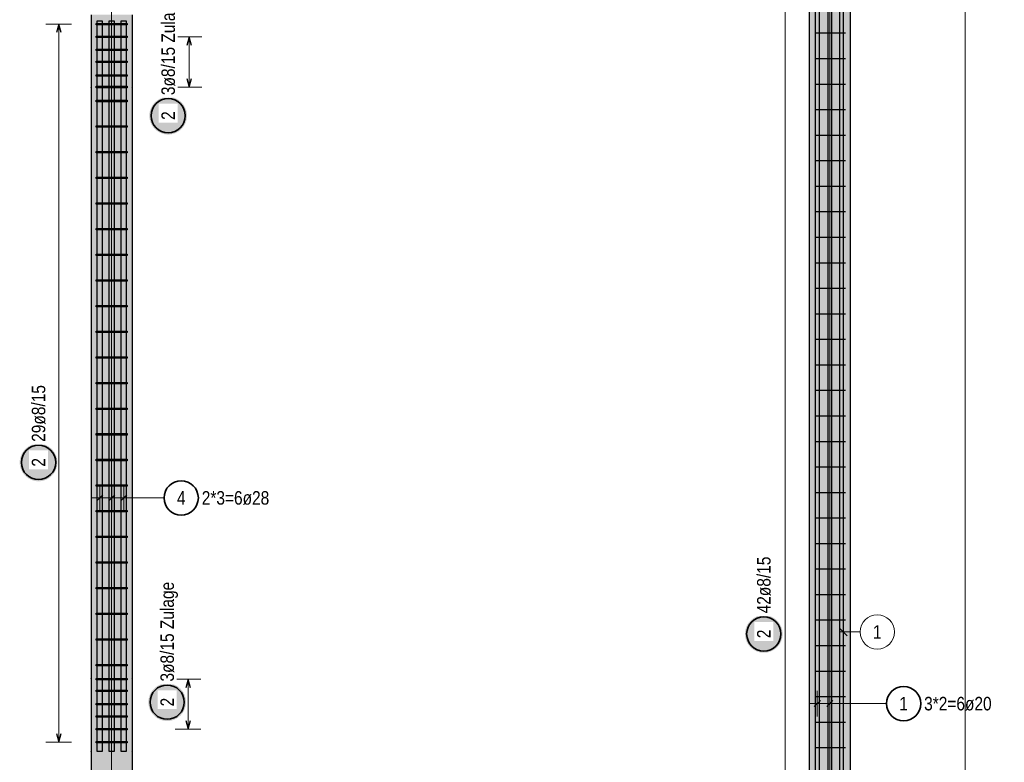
# Model space of a CAD drawing. Header units: millimetres. Extents: x -17.3 to 56.2, y -13.9 to 21.4.
# Tile 45 of 56: x 38.3 to 44, y -10.9 to -6.6. Entities that reach past the tile are written whole.
import ezdxf

# ---------------------------------------------------------------- set-up
doc = ezdxf.new("R2010")
doc.units = ezdxf.units.MM
for name, color, linetype, lineweight in [('Bewehrung', 7, 'Continuous', 20), ('einlesen aus Plan EG', 7, 'Continuous', 20), ('Geschnittene Kanten', 7, 'Continuous', 20), ('Schraffuren', 7, 'Continuous', 20)]:
    doc.layers.add(name, color=color, linetype=linetype, lineweight=lineweight)
doc.styles.add('Arial Narrow', font='ARIALN.TTF')

msp = doc.modelspace()

# ---------------------------------------------------------------- hatches: boundary and pattern name
at = {"layer": 'Bewehrung', "lineweight": 25, "true_color": 0xffffff}
for points in [[(39.267048, -7.171124), (39.266981, -7.167285), (39.26678, -7.16345), (39.266445, -7.159626), (39.265977, -7.155815), (39.265377, -7.152022), (39.264644, -7.148253), (39.26378, -7.144512), (39.262786, -7.140804), (39.261664, -7.137132), (39.260414, -7.133501), (39.259038, -7.129917), (39.257538, -7.126383), (39.255915, -7.122903), (39.254172, -7.119482), (39.25231, -7.116124), (39.250333, -7.112833), (39.248242, -7.109612), (39.24604, -7.106467), (39.243729, -7.103401), (39.241313, -7.100417), (39.238794, -7.097519), (39.236175, -7.094711), (39.23346, -7.091996), (39.230652, -7.089378), (39.227754, -7.086859), (39.22477, -7.084442), (39.221704, -7.082132), (39.218559, -7.07993), (39.215339, -7.077838), (39.212048, -7.075861), (39.20869, -7.073999), (39.205269, -7.072256), (39.201789, -7.070634), (39.198254, -7.069133), (39.19467, -7.067757), (39.19104, -7.066507), (39.187368, -7.065385), (39.183659, -7.064391), (39.179918, -7.063527), (39.176149, -7.062795), (39.172357, -7.062194), (39.168546, -7.061726), (39.164721, -7.061392), (39.160887, -7.061191), (39.157048, -7.061124), (39.153209, -7.061191), (39.149374, -7.061392), (39.14555, -7.061726), (39.141739, -7.062194), (39.137946, -7.062795), (39.134177, -7.063527), (39.130436, -7.064391), (39.126728, -7.065385), (39.123056, -7.066507), (39.119425, -7.067757), (39.115841, -7.069133), (39.112307, -7.070634), (39.108827, -7.072256), (39.105406, -7.073999), (39.102048, -7.075861), (39.098757, -7.077838), (39.095536, -7.07993), (39.092391, -7.082132), (39.089325, -7.084442), (39.086341, -7.086859), (39.083443, -7.089378), (39.080635, -7.091996), (39.07792, -7.094711), (39.075302, -7.097519), (39.072783, -7.100417), (39.070366, -7.103401), (39.068056, -7.106467), (39.065854, -7.109612), (39.063762, -7.112833), (39.061785, -7.116124), (39.059923, -7.119482), (39.05818, -7.122903), (39.056558, -7.126383), (39.055057, -7.129917), (39.053681, -7.133501), (39.052431, -7.137132), (39.051309, -7.140804), (39.050315, -7.144512), (39.049451, -7.148253), (39.048719, -7.152022), (39.048118, -7.155815), (39.04765, -7.159626), (39.047316, -7.16345), (39.047115, -7.167285), (39.047048, -7.171124), (39.047115, -7.174963), (39.047316, -7.178797), (39.04765, -7.182622), (39.048118, -7.186433), (39.048719, -7.190225), (39.049451, -7.193994), (39.050315, -7.197735), (39.051309, -7.201444), (39.052431, -7.205116), (39.053681, -7.208746), (39.055057, -7.21233), (39.056558, -7.215865), (39.05818, -7.219344), (39.059923, -7.222766), (39.061785, -7.226124), (39.063762, -7.229415), (39.065854, -7.232635), (39.068056, -7.23578), (39.070366, -7.238846), (39.072783, -7.24183), (39.075302, -7.244728), (39.07792, -7.247536), (39.080635, -7.250251), (39.083443, -7.25287), (39.086341, -7.255389), (39.089325, -7.257805), (39.092391, -7.260116), (39.095536, -7.262318), (39.098757, -7.264409), (39.102048, -7.266386), (39.105406, -7.268248), (39.108827, -7.269991), (39.112307, -7.271614), (39.115841, -7.273114), (39.119425, -7.27449), (39.123056, -7.27574), (39.126728, -7.276862), (39.130436, -7.277856), (39.134177, -7.27872), (39.137946, -7.279453), (39.141739, -7.280053), (39.14555, -7.280521), (39.149374, -7.280856), (39.153209, -7.281057), (39.157048, -7.281124), (39.160887, -7.281057), (39.164721, -7.280856), (39.168546, -7.280521), (39.172357, -7.280053), (39.176149, -7.279453), (39.179918, -7.27872), (39.183659, -7.277856), (39.187368, -7.276862), (39.19104, -7.27574), (39.19467, -7.27449), (39.198254, -7.273114), (39.201789, -7.271614), (39.205269, -7.269991), (39.20869, -7.268248), (39.212048, -7.266386), (39.215339, -7.264409), (39.218559, -7.262318), (39.221704, -7.260116), (39.22477, -7.257805), (39.227754, -7.255389), (39.230652, -7.25287), (39.23346, -7.250251), (39.236175, -7.247536), (39.238794, -7.244728), (39.241313, -7.24183), (39.243729, -7.238846), (39.24604, -7.23578), (39.248242, -7.232635), (39.250333, -7.229415), (39.25231, -7.226124), (39.254172, -7.222766), (39.255915, -7.219344), (39.257538, -7.215865), (39.259038, -7.21233), (39.260414, -7.208746), (39.261664, -7.205116), (39.262786, -7.201444), (39.26378, -7.197735), (39.264644, -7.193994), (39.265377, -7.190225), (39.265977, -7.186433), (39.266445, -7.182622), (39.26678, -7.178797)], [(38.51076, -9.193062), (38.510693, -9.189223), (38.510492, -9.185389), (38.510158, -9.181564), (38.50969, -9.177753), (38.509089, -9.173961), (38.508357, -9.170192), (38.507493, -9.16645), (38.506499, -9.162742), (38.505377, -9.15907), (38.504126, -9.15544), (38.502751, -9.151855), (38.50125, -9.148321), (38.499628, -9.144841), (38.497885, -9.14142), (38.496023, -9.138062), (38.494046, -9.134771), (38.491954, -9.131551), (38.489752, -9.128405), (38.487441, -9.125339), (38.485025, -9.122355), (38.482506, -9.119457), (38.479888, -9.116649), (38.477173, -9.113934), (38.474365, -9.111316), (38.471467, -9.108797), (38.468483, -9.106381), (38.465417, -9.10407), (38.462272, -9.101868), (38.459051, -9.099777), (38.45576, -9.097799), (38.452402, -9.095938), (38.448981, -9.094195), (38.445501, -9.092572), (38.441967, -9.091072), (38.438383, -9.089696), (38.434752, -9.088446), (38.43108, -9.087323), (38.427372, -9.086329), (38.423631, -9.085466), (38.419862, -9.084733), (38.416069, -9.084132), (38.412258, -9.083664), (38.408434, -9.08333), (38.404599, -9.083129), (38.40076, -9.083062), (38.396921, -9.083129), (38.393087, -9.08333), (38.389262, -9.083664), (38.385451, -9.084132), (38.381659, -9.084733), (38.37789, -9.085466), (38.374149, -9.086329), (38.37044, -9.087323), (38.366768, -9.088446), (38.363138, -9.089696), (38.359554, -9.091072), (38.356019, -9.092572), (38.352539, -9.094195), (38.349118, -9.095938), (38.34576, -9.097799), (38.342469, -9.099777), (38.339249, -9.101868), (38.336104, -9.10407), (38.333038, -9.106381), (38.330054, -9.108797), (38.327156, -9.111316), (38.324348, -9.113934), (38.321633, -9.116649), (38.319014, -9.119457), (38.316495, -9.122355), (38.314079, -9.125339), (38.311768, -9.128405), (38.309566, -9.131551), (38.307475, -9.134771), (38.305498, -9.138062), (38.303636, -9.14142), (38.301893, -9.144841), (38.30027, -9.148321), (38.29877, -9.151855), (38.297394, -9.15544), (38.296144, -9.15907), (38.295022, -9.162742), (38.294028, -9.16645), (38.293164, -9.170192), (38.292431, -9.173961), (38.291831, -9.177753), (38.291363, -9.181564), (38.291028, -9.185389), (38.290827, -9.189223), (38.29076, -9.193062), (38.290827, -9.196901), (38.291028, -9.200735), (38.291363, -9.20456), (38.291831, -9.208371), (38.292431, -9.212163), (38.293164, -9.215932), (38.294028, -9.219673), (38.295022, -9.223382), (38.296144, -9.227054), (38.297394, -9.230684), (38.29877, -9.234269), (38.30027, -9.237803), (38.301893, -9.241283), (38.303636, -9.244704), (38.305498, -9.248062), (38.307475, -9.251353), (38.309566, -9.254573), (38.311768, -9.257718), (38.314079, -9.260785), (38.316495, -9.263769), (38.319014, -9.266666), (38.321633, -9.269474), (38.324348, -9.272189), (38.327156, -9.274808), (38.330054, -9.277327), (38.333038, -9.279743), (38.336104, -9.282054), (38.339249, -9.284256), (38.342469, -9.286347), (38.34576, -9.288325), (38.349118, -9.290186), (38.352539, -9.291929), (38.356019, -9.293552), (38.359554, -9.295052), (38.363138, -9.296428), (38.366768, -9.297678), (38.37044, -9.298801), (38.374149, -9.299794), (38.37789, -9.300658), (38.381659, -9.301391), (38.385451, -9.301991), (38.389262, -9.302459), (38.393087, -9.302794), (38.396921, -9.302995), (38.40076, -9.303062), (38.404599, -9.302995), (38.408434, -9.302794), (38.412258, -9.302459), (38.416069, -9.301991), (38.419862, -9.301391), (38.423631, -9.300658), (38.427372, -9.299794), (38.43108, -9.298801), (38.434752, -9.297678), (38.438383, -9.296428), (38.441967, -9.295052), (38.445501, -9.293552), (38.448981, -9.291929), (38.452402, -9.290186), (38.45576, -9.288325), (38.459051, -9.286347), (38.462272, -9.284256), (38.465417, -9.282054), (38.468483, -9.279743), (38.471467, -9.277327), (38.474365, -9.274808), (38.477173, -9.272189), (38.479888, -9.269474), (38.482506, -9.266666), (38.485025, -9.263769), (38.487441, -9.260785), (38.489752, -9.257718), (38.491954, -9.254573), (38.494046, -9.251353), (38.496023, -9.248062), (38.497885, -9.244704), (38.499628, -9.241283), (38.50125, -9.237803), (38.502751, -9.234269), (38.504126, -9.230684), (38.505377, -9.227054), (38.506499, -9.223382), (38.507493, -9.219673), (38.508357, -9.215932), (38.509089, -9.212163), (38.50969, -9.208371), (38.510158, -9.20456), (38.510492, -9.200735)], [(42.742316, -10.193183), (42.742249, -10.189344), (42.742048, -10.18551), (42.741714, -10.181685), (42.741246, -10.177874), (42.740645, -10.174082), (42.739913, -10.170313), (42.739049, -10.166572), (42.738055, -10.162863), (42.736933, -10.159191), (42.735683, -10.155561), (42.734307, -10.151976), (42.732806, -10.148442), (42.731184, -10.144962), (42.729441, -10.141541), (42.727579, -10.138183), (42.725602, -10.134892), (42.72351, -10.131672), (42.721308, -10.128527), (42.718998, -10.12546), (42.716581, -10.122477), (42.714062, -10.119579), (42.711444, -10.116771), (42.708729, -10.114056), (42.705921, -10.111437), (42.703023, -10.108918), (42.700039, -10.106502), (42.696973, -10.104191), (42.693828, -10.101989), (42.690607, -10.099898), (42.687316, -10.09792), (42.683958, -10.096059), (42.680537, -10.094316), (42.677057, -10.092693), (42.673523, -10.091193), (42.669939, -10.089817), (42.666308, -10.088567), (42.662636, -10.087444), (42.658928, -10.086451), (42.655187, -10.085587), (42.651418, -10.084854), (42.647625, -10.084254), (42.643814, -10.083786), (42.63999, -10.083451), (42.636155, -10.08325), (42.632316, -10.083183), (42.628477, -10.08325), (42.624643, -10.083451), (42.620818, -10.083786), (42.617007, -10.084254), (42.613215, -10.084854), (42.609446, -10.085587), (42.605705, -10.086451), (42.601996, -10.087444), (42.598324, -10.088567), (42.594694, -10.089817), (42.59111, -10.091193), (42.587575, -10.092693), (42.584096, -10.094316), (42.580674, -10.096059), (42.577316, -10.09792), (42.574025, -10.099898), (42.570805, -10.101989), (42.56766, -10.104191), (42.564594, -10.106502), (42.56161, -10.108918), (42.558712, -10.111437), (42.555904, -10.114056), (42.553189, -10.116771), (42.55057, -10.119579), (42.548051, -10.122477), (42.545635, -10.12546), (42.543324, -10.128527), (42.541122, -10.131672), (42.539031, -10.134892), (42.537054, -10.138183), (42.535192, -10.141541), (42.533449, -10.144962), (42.531826, -10.148442), (42.530326, -10.151976), (42.52895, -10.155561), (42.5277, -10.159191), (42.526578, -10.162863), (42.525584, -10.166572), (42.52472, -10.170313), (42.523987, -10.174082), (42.523387, -10.177874), (42.522919, -10.181685), (42.522584, -10.18551), (42.522383, -10.189344), (42.522316, -10.193183), (42.522383, -10.197022), (42.522584, -10.200856), (42.522919, -10.204681), (42.523387, -10.208492), (42.523987, -10.212285), (42.52472, -10.216054), (42.525584, -10.219795), (42.526578, -10.223503), (42.5277, -10.227175), (42.52895, -10.230805), (42.530326, -10.23439), (42.531826, -10.237924), (42.533449, -10.241404), (42.535192, -10.244825), (42.537054, -10.248183), (42.539031, -10.251474), (42.541122, -10.254694), (42.543324, -10.25784), (42.545635, -10.260906), (42.548051, -10.26389), (42.55057, -10.266788), (42.553189, -10.269596), (42.555904, -10.272311), (42.558712, -10.274929), (42.56161, -10.277448), (42.564594, -10.279864), (42.56766, -10.282175), (42.570805, -10.284377), (42.574025, -10.286469), (42.577316, -10.288446), (42.580674, -10.290307), (42.584096, -10.292051), (42.587575, -10.293673), (42.59111, -10.295173), (42.594694, -10.296549), (42.598324, -10.297799), (42.601996, -10.298922), (42.605705, -10.299916), (42.609446, -10.300779), (42.613215, -10.301512), (42.617007, -10.302113), (42.620818, -10.302581), (42.624643, -10.302915), (42.628477, -10.303116), (42.632316, -10.303183), (42.636155, -10.303116), (42.63999, -10.302915), (42.643814, -10.302581), (42.647625, -10.302113), (42.651418, -10.301512), (42.655187, -10.300779), (42.658928, -10.299916), (42.662636, -10.298922), (42.666308, -10.297799), (42.669939, -10.296549), (42.673523, -10.295173), (42.677057, -10.293673), (42.680537, -10.292051), (42.683958, -10.290307), (42.687316, -10.288446), (42.690607, -10.286469), (42.693828, -10.284377), (42.696973, -10.282175), (42.700039, -10.279864), (42.703023, -10.277448), (42.705921, -10.274929), (42.708729, -10.272311), (42.711444, -10.269596), (42.714062, -10.266788), (42.716581, -10.26389), (42.718998, -10.260906), (42.721308, -10.25784), (42.72351, -10.254694), (42.725602, -10.251474), (42.727579, -10.248183), (42.729441, -10.244825), (42.731184, -10.241404), (42.732806, -10.237924), (42.734307, -10.23439), (42.735683, -10.230805), (42.736933, -10.227175), (42.738055, -10.223503), (42.739049, -10.219795), (42.739913, -10.216054), (42.740645, -10.212285), (42.741246, -10.208492), (42.741714, -10.204681), (42.742048, -10.200856)], [(39.261314, -10.590965), (39.261247, -10.587126), (39.261046, -10.583292), (39.260712, -10.579467), (39.260244, -10.575656), (39.259643, -10.571864), (39.25891, -10.568095), (39.258047, -10.564354), (39.257053, -10.560645), (39.25593, -10.556973), (39.25468, -10.553343), (39.253304, -10.549758), (39.251804, -10.546224), (39.250181, -10.542744), (39.248438, -10.539323), (39.246577, -10.535965), (39.244599, -10.532674), (39.242508, -10.529454), (39.240306, -10.526309), (39.237995, -10.523242), (39.235579, -10.520258), (39.23306, -10.517361), (39.230442, -10.514553), (39.227727, -10.511838), (39.224919, -10.509219), (39.222021, -10.5067), (39.219037, -10.504284), (39.215971, -10.501973), (39.212825, -10.499771), (39.209605, -10.49768), (39.206314, -10.495702), (39.202956, -10.493841), (39.199535, -10.492098), (39.196055, -10.490475), (39.192521, -10.488975), (39.188936, -10.487599), (39.185306, -10.486349), (39.181634, -10.485226), (39.177926, -10.484232), (39.174184, -10.483369), (39.170415, -10.482636), (39.166623, -10.482036), (39.162812, -10.481568), (39.158987, -10.481233), (39.155153, -10.481032), (39.151314, -10.480965), (39.147475, -10.481032), (39.143641, -10.481233), (39.139816, -10.481568), (39.136005, -10.482036), (39.132213, -10.482636), (39.128444, -10.483369), (39.124703, -10.484232), (39.120994, -10.485226), (39.117322, -10.486349), (39.113692, -10.487599), (39.110107, -10.488975), (39.106573, -10.490475), (39.103093, -10.492098), (39.099672, -10.493841), (39.096314, -10.495702), (39.093023, -10.49768), (39.089803, -10.499771), (39.086658, -10.501973), (39.083591, -10.504284), (39.080608, -10.5067), (39.07771, -10.509219), (39.074902, -10.511838), (39.072187, -10.514553), (39.069568, -10.517361), (39.067049, -10.520258), (39.064633, -10.523242), (39.062322, -10.526309), (39.06012, -10.529454), (39.058029, -10.532674), (39.056051, -10.535965), (39.05419, -10.539323), (39.052447, -10.542744), (39.050824, -10.546224), (39.049324, -10.549758), (39.047948, -10.553343), (39.046698, -10.556973), (39.045575, -10.560645), (39.044582, -10.564354), (39.043718, -10.568095), (39.042985, -10.571864), (39.042385, -10.575656), (39.041917, -10.579467), (39.041582, -10.583292), (39.041381, -10.587126), (39.041314, -10.590965), (39.041381, -10.594804), (39.041582, -10.598638), (39.041917, -10.602463), (39.042385, -10.606274), (39.042985, -10.610066), (39.043718, -10.613835), (39.044582, -10.617576), (39.045575, -10.621285), (39.046698, -10.624957), (39.047948, -10.628587), (39.049324, -10.632172), (39.050824, -10.635706), (39.052447, -10.639186), (39.05419, -10.642607), (39.056051, -10.645965), (39.058029, -10.649256), (39.06012, -10.652476), (39.062322, -10.655621), (39.064633, -10.658688), (39.067049, -10.661672), (39.069568, -10.664569), (39.072187, -10.667377), (39.074902, -10.670092), (39.07771, -10.672711), (39.080608, -10.67523), (39.083591, -10.677646), (39.086658, -10.679957), (39.089803, -10.682159), (39.093023, -10.68425), (39.096314, -10.686228), (39.099672, -10.688089), (39.103093, -10.689832), (39.106573, -10.691455), (39.110107, -10.692955), (39.113692, -10.694331), (39.117322, -10.695581), (39.120994, -10.696704), (39.124703, -10.697698), (39.128444, -10.698561), (39.132213, -10.699294), (39.136005, -10.699894), (39.139816, -10.700362), (39.143641, -10.700697), (39.147475, -10.700898), (39.151314, -10.700965), (39.155153, -10.700898), (39.158987, -10.700697), (39.162812, -10.700362), (39.166623, -10.699894), (39.170415, -10.699294), (39.174184, -10.698561), (39.177926, -10.697698), (39.181634, -10.696704), (39.185306, -10.695581), (39.188936, -10.694331), (39.192521, -10.692955), (39.196055, -10.691455), (39.199535, -10.689832), (39.202956, -10.688089), (39.206314, -10.686228), (39.209605, -10.68425), (39.212825, -10.682159), (39.215971, -10.679957), (39.219037, -10.677646), (39.222021, -10.67523), (39.224919, -10.672711), (39.227727, -10.670092), (39.230442, -10.667377), (39.23306, -10.664569), (39.235579, -10.661672), (39.237995, -10.658688), (39.240306, -10.655621), (39.242508, -10.652476), (39.244599, -10.649256), (39.246577, -10.645965), (39.248438, -10.642607), (39.250181, -10.639186), (39.251804, -10.635706), (39.253304, -10.632172), (39.25468, -10.628587), (39.25593, -10.624957), (39.257053, -10.621285), (39.258047, -10.617576), (39.25891, -10.613835), (39.259643, -10.610066), (39.260244, -10.606274), (39.260712, -10.602463), (39.261046, -10.598638)]]:
    msp.add_hatch(color=7, dxfattribs=at).paths.add_polyline_path(points)
at = {"layer": 'Schraffuren', "lineweight": 13, "true_color": 0xd7ffd7}
for points in [[(43.136836, -12.142594), (43.136836, -5.892592), (42.896836, -5.892592), (42.896836, -12.142594)], [(38.94688, -12.142594), (38.94688, -6.582594), (38.70688, -6.582594), (38.70688, -12.142594)]]:
    msp.add_hatch(color=254, dxfattribs=at).paths.add_polyline_path(points)

# ---------------------------------------------------------------- linework, layer by layer
at = {"color": 9, "linetype": 'Continuous', "lineweight": 0}
for p, q in [((38.826825, -12.942586), (38.826825, -3.836055)), ((43.016825, -12.942586), (43.016825, -3.836055)), ((43.806825, -12.942586), (43.806825, -3.836055))]:
    msp.add_line(p, q, dxfattribs=at)
at = {"layer": 'Bewehrung', "color": 3, "linetype": 'Continuous', "lineweight": 25}
for p, q in [((42.934629, -12.102594), (42.934629, -5.772594)), ((42.954629, -5.772594), (42.954629, -12.102594)), ((43.00771, -12.102594), (43.00771, -5.772594)), ((43.02771, -5.772594), (43.02771, -12.102594)), ((43.076836, -12.107592), (43.076836, -5.777592)), ((43.096836, -12.107592), (43.096836, -5.777592)), ((38.518754, -6.636884), (38.505356, -6.686884)), ((38.532151, -6.686884), (38.518754, -6.636884)), ((38.73688, -6.640884), (38.73688, -6.632884)), ((38.73688, -6.632884), (38.9169, -6.632884)), ((38.9169, -6.640884), (38.73688, -6.640884)), ((38.74363, -6.617874), (38.77163, -6.617874)), ((38.74363, -10.877874), (38.74363, -6.617874)), ((38.77163, -6.617874), (38.77163, -10.877874)), ((38.81363, -6.617874), (38.84163, -6.617874)), ((38.81363, -10.877874), (38.81363, -6.617874)), ((38.84163, -6.617874), (38.84163, -10.877874)), ((38.88363, -6.617874), (38.91163, -6.617874)), ((38.88363, -10.877874), (38.88363, -6.617874)), ((38.91163, -6.617874), (38.91163, -10.877874)), ((38.9169, -6.632884), (38.9169, -6.640884)), ((38.73688, -6.715881), (38.73688, -6.707881)), ((38.73688, -6.707881), (38.9169, -6.707881)), ((38.9169, -6.715881), (38.73688, -6.715881)), ((38.9169, -6.707881), (38.9169, -6.715881)), ((39.279196, -6.711881), (39.265799, -6.761881)), ((39.292594, -6.761881), (39.279196, -6.711881)), ((43.109161, -6.690742), (42.929141, -6.690742)), ((38.73688, -6.790409), (38.73688, -6.782409)), ((38.73688, -6.782409), (38.9169, -6.782409)), ((38.9169, -6.790409), (38.73688, -6.790409)), ((38.9169, -6.782409), (38.9169, -6.790409)), ((38.73688, -6.861881), (38.73688, -6.853881)), ((38.73688, -6.853881), (38.9169, -6.853881)), ((38.9169, -6.861881), (38.73688, -6.861881)), ((38.9169, -6.853881), (38.9169, -6.861881)), ((43.109161, -6.839571), (42.929141, -6.839571)), ((38.73688, -6.939934), (38.73688, -6.931934)), ((38.73688, -6.931934), (38.9169, -6.931934)), ((38.9169, -6.939934), (38.73688, -6.939934)), ((38.9169, -6.931934), (38.9169, -6.939934)), ((38.73688, -7.007881), (38.73688, -6.999881)), ((38.73688, -6.999881), (38.9169, -6.999881)), ((38.9169, -7.007881), (38.73688, -7.007881)), ((38.9169, -6.999881), (38.9169, -7.007881)), ((39.265799, -6.953881), (39.279196, -7.003881)), ((39.279196, -7.003881), (39.292594, -6.953881)), ((43.109161, -6.9884), (42.929141, -6.9884)), ((38.73688, -7.08946), (38.73688, -7.08146)), ((38.73688, -7.08146), (38.9169, -7.08146)), ((38.9169, -7.08946), (38.73688, -7.08946)), ((38.9169, -7.08146), (38.9169, -7.08946)), ((43.109161, -7.137229), (42.929141, -7.137229)), ((38.73688, -7.238985), (38.73688, -7.230985)), ((38.73688, -7.230985), (38.9169, -7.230985)), ((38.9169, -7.230985), (38.9169, -7.238985)), ((38.9169, -7.238985), (38.73688, -7.238985)), ((43.109161, -7.286058), (42.929141, -7.286058)), ((38.73688, -7.38851), (38.73688, -7.38051)), ((38.73688, -7.38051), (38.9169, -7.38051)), ((38.9169, -7.38851), (38.73688, -7.38851)), ((38.9169, -7.38051), (38.9169, -7.38851)), ((43.109161, -7.434887), (42.929141, -7.434887)), ((38.73688, -7.538036), (38.73688, -7.530036)), ((38.73688, -7.530036), (38.9169, -7.530036)), ((38.9169, -7.538036), (38.73688, -7.538036)), ((38.9169, -7.530036), (38.9169, -7.538036)), ((43.109161, -7.583716), (42.929141, -7.583716)), ((38.73688, -7.687561), (38.73688, -7.679561)), ((38.73688, -7.679561), (38.9169, -7.679561)), ((38.9169, -7.687561), (38.73688, -7.687561)), ((38.9169, -7.679561), (38.9169, -7.687561)), ((43.109161, -7.732545), (42.929141, -7.732545)), ((38.73688, -7.837086), (38.73688, -7.829086)), ((38.73688, -7.829086), (38.9169, -7.829086)), ((38.9169, -7.837086), (38.73688, -7.837086)), ((38.9169, -7.829086), (38.9169, -7.837086)), ((43.109161, -7.881374), (42.929141, -7.881374)), ((38.73688, -7.986612), (38.73688, -7.978612)), ((38.73688, -7.978612), (38.9169, -7.978612)), ((38.9169, -7.978612), (38.9169, -7.986612)), ((38.9169, -7.986612), (38.73688, -7.986612)), ((43.109161, -8.030203), (42.929141, -8.030203)), ((38.73688, -8.136137), (38.73688, -8.128137)), ((38.73688, -8.128137), (38.9169, -8.128137)), ((38.9169, -8.136137), (38.73688, -8.136137)), ((38.9169, -8.128137), (38.9169, -8.136137)), ((43.109161, -8.179032), (42.929141, -8.179032)), ((38.73688, -8.285663), (38.73688, -8.277663)), ((38.73688, -8.277663), (38.9169, -8.277663)), ((38.9169, -8.285663), (38.73688, -8.285663)), ((38.9169, -8.277663), (38.9169, -8.285663)), ((43.109161, -8.327861), (42.929141, -8.327861)), ((38.73688, -8.435188), (38.73688, -8.427188)), ((38.73688, -8.427188), (38.9169, -8.427188)), ((38.9169, -8.435188), (38.73688, -8.435188)), ((38.9169, -8.427188), (38.9169, -8.435188)), ((43.109161, -8.47669), (42.929141, -8.47669)), ((38.73688, -8.584713), (38.73688, -8.576713)), ((38.73688, -8.576713), (38.9169, -8.576713)), ((38.9169, -8.584713), (38.73688, -8.584713)), ((38.9169, -8.576713), (38.9169, -8.584713)), ((43.109161, -8.625519), (42.929141, -8.625519)), ((38.73688, -8.734239), (38.73688, -8.726239)), ((38.73688, -8.726239), (38.9169, -8.726239)), ((38.9169, -8.726239), (38.9169, -8.734239)), ((38.9169, -8.734239), (38.73688, -8.734239)), ((43.109161, -8.774348), (42.929141, -8.774348)), ((38.73688, -8.883764), (38.73688, -8.875764)), ((38.73688, -8.875764), (38.9169, -8.875764)), ((38.9169, -8.883764), (38.73688, -8.883764)), ((38.9169, -8.875764), (38.9169, -8.883764)), ((43.109161, -8.923177), (42.929141, -8.923177)), ((38.73688, -9.033289), (38.73688, -9.025289)), ((38.73688, -9.025289), (38.9169, -9.025289)), ((38.9169, -9.033289), (38.73688, -9.033289)), ((38.9169, -9.025289), (38.9169, -9.033289)), ((43.109161, -9.072006), (42.929141, -9.072006)), ((38.73688, -9.182815), (38.73688, -9.174815)), ((38.73688, -9.174815), (38.9169, -9.174815)), ((38.9169, -9.182815), (38.73688, -9.182815)), ((38.9169, -9.174815), (38.9169, -9.182815)), ((43.109161, -9.220835), (42.929141, -9.220835)), ((38.73688, -9.33234), (38.73688, -9.32434)), ((38.73688, -9.32434), (38.9169, -9.32434)), ((38.9169, -9.33234), (38.73688, -9.33234)), ((38.9169, -9.32434), (38.9169, -9.33234)), ((38.739952, -9.417484), (38.775308, -9.382129)), ((38.809952, -9.417484), (38.845307, -9.382129)), ((38.879952, -9.417484), (38.915307, -9.382129)), ((43.109161, -9.369664), (42.929141, -9.369664)), ((38.73688, -9.481865), (38.73688, -9.473865)), ((38.73688, -9.473865), (38.9169, -9.473865)), ((38.9169, -9.473865), (38.9169, -9.481865)), ((38.9169, -9.481865), (38.73688, -9.481865)), ((43.109161, -9.518493), (42.929141, -9.518493)), ((38.73688, -9.631391), (38.73688, -9.623391)), ((38.73688, -9.623391), (38.9169, -9.623391)), ((38.9169, -9.631391), (38.73688, -9.631391)), ((38.9169, -9.623391), (38.9169, -9.631391)), ((43.109161, -9.667322), (42.929141, -9.667322)), ((38.73688, -9.780916), (38.73688, -9.772916)), ((38.73688, -9.772916), (38.9169, -9.772916)), ((38.9169, -9.780916), (38.73688, -9.780916)), ((38.9169, -9.772916), (38.9169, -9.780916)), ((43.109161, -9.816151), (42.929141, -9.816151)), ((38.73688, -9.930441), (38.73688, -9.922441)), ((38.73688, -9.922441), (38.9169, -9.922441)), ((38.9169, -9.930441), (38.73688, -9.930441)), ((38.9169, -9.922441), (38.9169, -9.930441)), ((43.109161, -9.96498), (42.929141, -9.96498)), ((38.73688, -10.079967), (38.73688, -10.071967)), ((38.73688, -10.071967), (38.9169, -10.071967)), ((38.9169, -10.079967), (38.73688, -10.079967)), ((38.9169, -10.071967), (38.9169, -10.079967)), ((43.109161, -10.113809), (42.929141, -10.113809)), ((38.73688, -10.229492), (38.73688, -10.221492)), ((38.73688, -10.221492), (38.9169, -10.221492)), ((38.9169, -10.221492), (38.9169, -10.229492)), ((38.9169, -10.229492), (38.73688, -10.229492)), ((43.109161, -10.262638), (42.929141, -10.262638)), ((38.73688, -10.379018), (38.73688, -10.371018)), ((38.73688, -10.371018), (38.9169, -10.371018)), ((38.9169, -10.379018), (38.73688, -10.379018)), ((38.9169, -10.371018), (38.9169, -10.379018)), ((38.73688, -10.460594), (38.73688, -10.452594)), ((38.73688, -10.452594), (38.9169, -10.452594)), ((38.9169, -10.452594), (38.9169, -10.460594)), ((43.109161, -10.411467), (42.929141, -10.411467)), ((38.9169, -10.460594), (38.73688, -10.460594)), ((39.273463, -10.456594), (39.260065, -10.506594)), ((39.28686, -10.506594), (39.273463, -10.456594)), ((38.73688, -10.528543), (38.73688, -10.520543)), ((38.73688, -10.520543), (38.9169, -10.520543)), ((38.9169, -10.528543), (38.73688, -10.528543)), ((38.9169, -10.520543), (38.9169, -10.528543)), ((43.109161, -10.560296), (42.929141, -10.560296)), ((38.73688, -10.606594), (38.73688, -10.598594)), ((38.73688, -10.598594), (38.9169, -10.598594)), ((38.9169, -10.606594), (38.73688, -10.606594)), ((38.9169, -10.598594), (38.9169, -10.606594)), ((42.926952, -10.617197), (42.962307, -10.581841)), ((43.000033, -10.617197), (43.035388, -10.581841)), ((38.73688, -10.678068), (38.73688, -10.670068)), ((38.73688, -10.670068), (38.9169, -10.670068)), ((38.9169, -10.678068), (38.73688, -10.678068)), ((38.9169, -10.670068), (38.9169, -10.678068)), ((39.260065, -10.698594), (39.273463, -10.748594)), ((39.273463, -10.748594), (39.28686, -10.698594)), ((43.109161, -10.709125), (42.929141, -10.709125)), ((38.505356, -10.773594), (38.518754, -10.823594)), ((38.518754, -10.823594), (38.532151, -10.773594)), ((38.73688, -10.752594), (38.73688, -10.744594)), ((38.73688, -10.744594), (38.9169, -10.744594)), ((38.9169, -10.752594), (38.73688, -10.752594)), ((38.9169, -10.744594), (38.9169, -10.752594)), ((38.73688, -10.827594), (38.73688, -10.819594)), ((38.73688, -10.819594), (38.9169, -10.819594)), ((38.9169, -10.827594), (38.73688, -10.827594)), ((38.9169, -10.819594), (38.9169, -10.827594)), ((38.77163, -10.877874), (38.74363, -10.877874)), ((38.84163, -10.877874), (38.81363, -10.877874)), ((38.91163, -10.877874), (38.88363, -10.877874)), ((43.109161, -10.857954), (42.929141, -10.857954))]:
    msp.add_line(p, q, dxfattribs=at)
at = {"layer": 'Bewehrung', "color": 5, "linetype": 'Continuous', "lineweight": 18}
for p, q in [((42.757316, -12.048586), (42.757316, -5.946597)), ((38.593754, -6.636884), (38.443754, -6.636884)), ((38.518754, -10.823594), (38.518754, -6.636884)), ((39.354196, -6.711881), (39.204196, -6.711881)), ((39.279196, -7.003881), (39.279196, -6.711881)), ((39.204196, -7.003881), (39.354196, -7.003881)), ((38.75763, -9.474806), (38.75763, -9.324806)), ((38.82763, -9.474806), (38.82763, -9.324806)), ((38.89763, -9.474806), (38.89763, -9.324806)), ((38.94763, -9.399806), (38.70763, -9.399806)), ((39.133111, -9.399806), (38.94763, -9.399806)), ((39.348463, -10.456594), (39.198463, -10.456594)), ((39.273463, -10.748594), (39.273463, -10.456594)), ((42.944629, -10.674519), (42.944629, -10.524519)), ((43.01771, -10.674519), (43.01771, -10.524519)), ((43.06771, -10.599519), (42.894629, -10.599519)), ((43.347831, -10.599519), (43.06771, -10.599519)), ((39.198463, -10.748594), (39.348463, -10.748594)), ((38.443754, -10.823594), (38.593754, -10.823594))]:
    msp.add_line(p, q, dxfattribs=at)
at = {"layer": 'Bewehrung', "color": 9, "linetype": 'Continuous', "lineweight": 0}
for p, q in [((43.074739, -10.159284), (43.118933, -10.203478)), ((43.194171, -10.181381), (43.071836, -10.181381))]:
    msp.add_line(p, q, dxfattribs=at)
at = {"layer": 'Bewehrung', "color": 2, "linetype": 'Continuous', "lineweight": 35}
for centre in [(39.157048, -7.171124), (38.40076, -9.193062), (39.233111, -9.399806), (42.632316, -10.193183), (39.151314, -10.590965), (43.447831, -10.599519)]:
    msp.add_circle(centre, 0.1, dxfattribs=at)
at = {"layer": 'Bewehrung', "color": 9, "linetype": 'Continuous', "lineweight": 0}
msp.add_circle((43.294171, -10.181381), 0.1, dxfattribs=at)
at = {"layer": 'einlesen aus Plan EG', "color": 9, "linetype": 'Continuous', "lineweight": 0}
for centre in [(38.70688, -7.007881), (38.94688, -7.007881), (38.70688, -10.452594), (38.94688, -10.452594), (38.70688, -10.877594), (38.94688, -10.877594)]:
    msp.add_circle(centre, 0.00111, dxfattribs=at)
at = {"layer": 'Geschnittene Kanten', "color": 3, "linetype": 'Continuous', "lineweight": 25}
for p, q in [((42.896836, -5.892592), (42.896836, -12.142594)), ((43.136836, -5.892592), (43.136836, -12.142594)), ((38.70688, -6.582594), (38.70688, -12.142594)), ((38.94688, -6.582594), (38.94688, -12.142594))]:
    msp.add_line(p, q, dxfattribs=at)

# ---------------------------------------------------------------- texts
at = {"layer": 'Bewehrung', "color": 2, "lineweight": 35, "char_height": 0.07875, "attachment_point": 1, "line_spacing_factor": 0.9, "style": 'Arial Narrow'}
for s, insert in [('4', (39.208305, -9.360431)), ('2*3=6ø28', (39.353111, -9.360431)), ('1', (43.423024, -10.560144)), ('3*2=6ø20', (43.567831, -10.560144))]:
    msp.add_mtext(s, dxfattribs=dict(at, insert=insert))
at = {"layer": 'Bewehrung', "color": 9, "lineweight": 0, "insert": (43.269365, -10.142006), "char_height": 0.07875, "attachment_point": 1, "line_spacing_factor": 0.9, "style": 'Arial Narrow'}
msp.add_mtext('1', dxfattribs=at)

# ---------------------------------------------------------------- next in the draw order: texts
at = {"layer": 'Bewehrung', "color": 2, "lineweight": 35, "char_height": 0.07875, "attachment_point": 1, "rotation": 90, "line_spacing_factor": 0.9, "style": 'Arial Narrow', "bg_fill": 3, "box_fill_scale": 1.2, "bg_fill_color": 256, "bg_fill_true_color": 13158600, "bg_fill_transparency": 0}
for s, insert in [('3ø8/15 Zulage', (39.117673, -7.051124)), ('2', (39.117673, -7.19593)), ('29ø8/15', (38.361385, -9.073062)), ('2', (38.361385, -9.217868)), ('42ø8/15', (42.592941, -10.073183)), ('3ø8/15 Zulage', (39.111939, -10.470965)), ('2', (42.592941, -10.217989)), ('2', (39.111939, -10.615771))]:
    msp.add_mtext(s, dxfattribs=dict(at, insert=insert))

doc.saveas('drawing.dxf')
